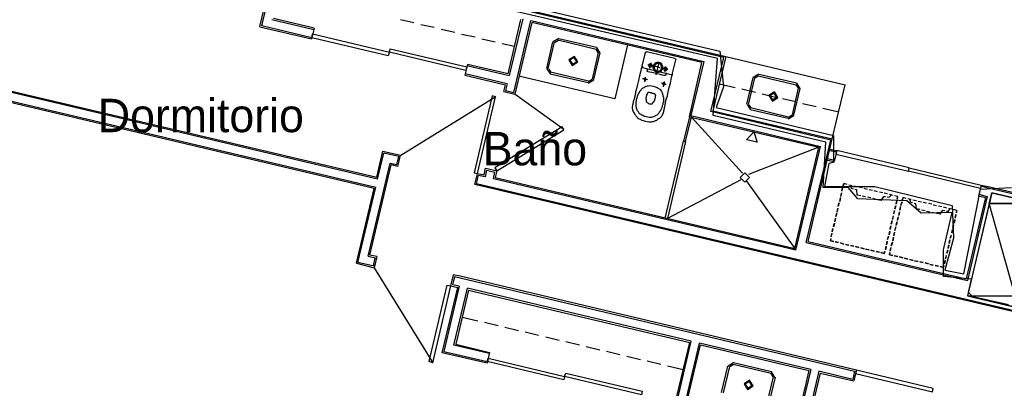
# Model space of a CAD drawing. Header units: feet. Extents: x -79 to 198, y -22 to 181.
# Tile 134 of 256: x 33 to 68, y 98 to 111. Entities that reach past the tile are written whole.
import ezdxf
from ezdxf.enums import TextEntityAlignment as Align

# ---------------------------------------------------------------- set-up
doc = ezdxf.new("R2010")
doc.units = ezdxf.units.FT
for name, color, linetype in [('A-AREA-COMUN', 252, 'CONTINUOUS'), ('A-AREA-UNIDAD', 30, 'CONTINUOUS'), ('A-LINEA', 7, 'CONTINUOUS'), ('A-LINEA-FINA', 9, 'CONTINUOUS'), ('A-MURO-CONCRETO', 8, 'CONTINUOUS'), ('A-NOMBRE-ESPACIO', 2, 'CONTINUOUS')]:
    doc.layers.add(name, color=color, linetype=linetype)

msp = doc.modelspace()

# ---------------------------------------------------------------- linework, layer by layer
at = {"layer": 'A-AREA-COMUN'}
msp.add_lwpolyline([(42.912, 113.4933), (58.24, 109.8844), (58.368, 108.6044), (58.112, 107.8578), (62.32, 106.8444), (62.32, 105.8844), (62.16, 105.8489), (62, 105.0133), (63.808, 105.0133), (66.592, 104.3378), (66.64, 103.1644), (66.32, 102.0089), (67.008, 101.8844), (67.6, 104.9244), (68.72, 104.9778)], dxfattribs=at)
at = {"layer": 'A-AREA-UNIDAD'}
msp.add_lwpolyline([(68.608, 100.7644), (67.328, 101.0489), (67.168, 101.2089), (67.28, 101.6889), (66.272, 101.7778), (66.272, 102.7378), (66.592, 104.0889), (65.472, 104.0533), (64.96, 104.4978), (63.2, 104.5689), (62.848, 104.9778), (61.952, 104.9778), (62.048, 106.6133), (58, 107.5733), (58.16, 109.6178), (42.8, 113.2089)], dxfattribs=at)
at = {"layer": 'A-LINEA'}
for p, q in [((43.2667, 117.0978), (41.7733, 110.7911)), ((41.72, 110.7644), (43.2, 117.0578)), ((58.3867, 109.6578), (42.6933, 113.3644)), ((42.76, 113.4044), (58.4533, 109.6844)), ((43.6667, 110.7111), (42.2133, 111.0578)), ((41.72, 110.7511), (43.5733, 110.3244)), ((43.5867, 110.3644), (41.7867, 110.7911)), ((42.1467, 111.0178), (43.6533, 110.6578)), ((43.6667, 110.7111), (43.5733, 110.3244)), ((47.2533, 110.8978), (46.7733, 111.0044)), ((47.9867, 110.7244), (47.5067, 110.8311)), ((50.64, 109.0711), (51.0933, 111.0178)), ((51.16, 111.0444), (50.68, 109.0044)), ((50.84, 108.3911), (51.4533, 110.9778)), ((51.4933, 110.9111), (50.88, 108.3378)), ((51.4533, 110.9778), (57.6667, 109.5111)), ((57.6, 109.4711), (51.4933, 110.9111)), ((48.72, 110.5511), (48.2267, 110.6578)), ((49.4533, 110.3778), (48.96, 110.4844)), ((50.1733, 110.2044), (49.6933, 110.3111)), ((50.8667, 110.0444), (50.4267, 110.1378)), ((52.0267, 109.2578), (52.24, 110.2178)), ((52.08, 109.2444), (52.3067, 110.2044)), ((52.4584, 110.3333), (52.2578, 110.2095)), ((52.443, 110.2684), (52.3227, 110.1941)), ((52.4267, 110.2844), (53.8, 109.9511)), ((52.4533, 110.3378), (53.8133, 110.0178)), ((53.9422, 109.8127), (53.8184, 110.0133)), ((54.92, 110.1111), (54.4667, 108.1644)), ((53.8667, 109.8311), (53.6533, 108.8711)), ((53.9333, 109.8178), (53.7067, 108.8578)), ((53.8773, 109.8281), (53.803, 109.9484)), ((55.56, 109.8311), (55.44, 109.3378)), ((55.6174, 109.8565), (55.5613, 109.8219)), ((56.6267, 109.6178), (55.6133, 109.8578)), ((57.92, 107.7111), (58.3867, 109.6578)), ((58.4533, 109.6844), (57.9867, 107.7378)), ((58.4533, 109.6844), (62.7467, 108.6711)), ((49.1733, 109.4044), (49.08, 109.0178)), ((49.16, 109.3644), (50.68, 109.0044)), ((50.64, 109.0711), (49.1733, 109.4044)), ((55.4413, 109.3419), (55.4759, 109.2857)), ((55.4667, 109.2978), (56.4933, 109.0444)), ((56.5467, 109.0844), (56.6667, 109.5644)), ((56.6787, 109.5604), (56.6441, 109.6165)), ((57.1467, 107.5244), (57.6, 109.4711)), ((57.6667, 109.5111), (57.2, 107.5644)), ((49.08, 109.0178), (50.5467, 108.6711)), ((50.6, 108.7111), (49.0933, 109.0711)), ((54.4667, 108.1644), (51.0267, 108.9778)), ((52.0311, 109.2495), (52.155, 109.0489)), ((52.096, 109.2341), (52.1703, 109.1138)), ((53.5067, 108.7378), (52.1467, 109.0578)), ((53.52, 108.8044), (52.16, 109.1244)), ((56.5026, 109.0324), (56.5587, 109.067)), ((59.2133, 107.9778), (59.44, 108.9378)), ((59.645, 109.0533), (59.4445, 108.9295)), ((59.6297, 108.9884), (59.5094, 108.9141)), ((59.6133, 108.9911), (60.9867, 108.6711)), ((59.64, 109.0578), (61, 108.7378)), ((31.0533, 108.8578), (45.92, 105.3511)), ((45.9467, 105.2844), (31.0533, 108.8044)), ((50.48, 108.4311), (50.5467, 108.6711)), ((50.6, 108.7111), (50.5467, 108.4711)), ((53.515, 108.7289), (53.7155, 108.8527)), ((53.5303, 108.7938), (53.6506, 108.8681)), ((58.2133, 108.7111), (58.7867, 108.5778)), ((59.2667, 107.9644), (59.4933, 108.9244)), ((61.064, 108.5481), (60.9897, 108.6684)), ((61.1289, 108.5327), (61.005, 108.7333)), ((62.28, 106.7244), (62.7467, 108.6711)), ((31.04, 108.4978), (45.88, 104.9911)), ((45.8267, 104.9511), (31.04, 108.4444)), ((50.1923, 108.235), (46.7828, 106.1301)), ((50.48, 108.4311), (50.88, 108.3378)), ((50.5467, 108.4711), (50.84, 108.3911)), ((52.6442, 107.0595), (50.8856, 108.3283)), ((59.0267, 108.5244), (59.52, 108.4044)), ((59.76, 108.3511), (60.24, 108.2311)), ((61.0533, 108.5511), (60.84, 107.5911)), ((61.12, 108.5378), (60.8933, 107.5778)), ((59.2178, 107.9695), (59.3416, 107.7689)), ((59.2827, 107.9541), (59.357, 107.8338)), ((60.4933, 108.1778), (60.9733, 108.0711)), ((61.2133, 108.0044), (61.7067, 107.8978)), ((57.1467, 107.5244), (61.8, 106.4311)), ((57.2, 107.5644), (61.8533, 106.4578)), ((62.2267, 106.6844), (57.92, 107.7111)), ((57.9867, 107.7378), (62.28, 106.7244)), ((60.6933, 107.4578), (59.3333, 107.7778)), ((60.7067, 107.5111), (59.3467, 107.8444)), ((60.7016, 107.4489), (60.9022, 107.5727)), ((60.717, 107.5138), (60.8373, 107.5881)), ((61.9467, 107.8311), (62.52, 107.6978)), ((57.1733, 107.4711), (57.1733, 107.4711)), ((57.2267, 107.5111), (59.0533, 105.4978)), ((60.9733, 102.7244), (61.8533, 106.4578)), ((61.3467, 103.0044), (62.2267, 106.6844)), ((61.4133, 103.0444), (62.28, 106.7244)), ((45.92, 105.3511), (46.1333, 106.2844)), ((45.9467, 105.2844), (46.1733, 106.2178)), ((46.1333, 106.2844), (46.7733, 106.1378)), ((46.7067, 106.0978), (46.1733, 106.2178)), ((46.68, 105.7378), (46.7733, 106.1378)), ((61.8, 106.4311), (59.2667, 105.4444)), ((60.9333, 102.7911), (61.8, 106.4311)), ((62.1333, 106.3244), (62.4267, 106.2578)), ((62.2, 106.3644), (62.44, 106.2978)), ((62.44, 106.2978), (62.3467, 105.9111)), ((45.6133, 102.5111), (46.4, 105.8578)), ((45.6667, 102.5511), (46.44, 105.7911)), ((46.4, 105.8578), (46.64, 105.8044)), ((46.68, 105.7378), (46.44, 105.7911)), ((46.64, 105.8044), (46.7067, 106.0978)), ((62.0667, 106.0311), (62.36, 105.9644)), ((62.1067, 105.9644), (62.3467, 105.9111)), ((49.44, 105.0844), (49.5333, 105.4844)), ((49.5067, 105.1244), (49.5733, 105.4178)), ((49.5333, 105.4844), (49.7733, 105.4311)), ((49.8133, 105.3644), (49.5733, 105.4178)), ((49.7733, 105.4311), (49.8267, 105.6711)), ((49.8667, 105.6044), (49.8133, 105.3644)), ((49.84, 105.6711), (50.2267, 105.5778)), ((49.8667, 105.6044), (50.16, 105.5378)), ((50.1067, 105.2978), (50.16, 105.5378)), ((50.2267, 105.5778), (50.1733, 105.3378)), ((68.9067, 100.4844), (49.44, 105.0844)), ((49.5067, 105.1244), (68.8667, 100.5511)), ((60.9733, 102.7244), (50.1067, 105.2978)), ((50.1733, 105.3378), (60.9333, 102.7911)), ((59, 105.2578), (56.36, 103.8711)), ((59.2, 105.2044), (60.9333, 102.7911)), ((62.6667, 105.0311), (62.68, 105.0978)), ((62.8133, 105.0844), (62.6933, 105.1244)), ((63, 105.0444), (62.88, 105.0711)), ((63, 105.0444), (62.88, 105.0711)), ((67.6267, 105.0711), (67.5333, 104.6844)), ((67.6267, 105.0711), (67.88, 105.0178)), ((45.1867, 102.2578), (45.8267, 104.9511)), ((45.24, 102.2844), (45.88, 104.9911)), ((62.6133, 104.7911), (62.5867, 104.6711)), ((62.5867, 104.6578), (62.6133, 104.7778)), ((62.6533, 104.9778), (62.6267, 104.8578)), ((62.6267, 104.8444), (62.6533, 104.9644)), ((63.1733, 105.0044), (63.0533, 105.0311)), ((63.1733, 105.0044), (63.0533, 105.0311)), ((63.3067, 104.6844), (63.1733, 104.7111)), ((63.36, 104.9644), (63.24, 104.9911)), ((63.36, 104.9644), (63.24, 104.9911)), ((63.5467, 104.9111), (63.4267, 104.9511)), ((63.5467, 104.9111), (63.4267, 104.9511)), ((63.72, 104.8711), (63.6, 104.8978)), ((63.72, 104.8711), (63.6, 104.8978)), ((63.9067, 104.8311), (63.7867, 104.8578)), ((63.9067, 104.8311), (63.7867, 104.8578)), ((64.0933, 104.7911), (63.9733, 104.8178)), ((64.0933, 104.7911), (63.9733, 104.8178)), ((64.2667, 104.7511), (64.1467, 104.7778)), ((64.2667, 104.7511), (64.1467, 104.7778)), ((64.4533, 104.6978), (64.3333, 104.7244)), ((64.4533, 104.6978), (64.3333, 104.7244)), ((67.5467, 104.7378), (67.84, 104.6578)), ((67.92, 104.9511), (67.6267, 105.0311)), ((67.88, 105.0178), (70.52, 104.3911)), ((70.4533, 104.3511), (67.92, 104.9511)), ((62.5333, 104.4311), (62.4933, 104.3111)), ((62.4933, 104.2978), (62.52, 104.4178)), ((62.5733, 104.6178), (62.5467, 104.4844)), ((62.5467, 104.4844), (62.5733, 104.6044)), ((63.48, 104.6444), (63.36, 104.6711)), ((63.6667, 104.6044), (63.5467, 104.6311)), ((63.8533, 104.5511), (63.7333, 104.5911)), ((64.04, 104.5111), (63.9067, 104.5378)), ((64.64, 104.6578), (64.52, 104.6844)), ((64.5333, 104.2178), (64.56, 104.3378)), ((64.5733, 104.3911), (64.6, 104.5111)), ((64.6, 104.5111), (64.5733, 104.3778)), ((64.6267, 104.6311), (64.6133, 104.5644)), ((64.7867, 104.4711), (64.7467, 104.3511)), ((64.7467, 104.3378), (64.7733, 104.4578)), ((64.7867, 104.5244), (64.8133, 104.5911)), ((64.9333, 104.5911), (64.8133, 104.6178)), ((65.12, 104.5511), (65, 104.5778)), ((65.12, 104.5511), (65, 104.5778)), ((65.3067, 104.4978), (65.1733, 104.5244)), ((65.3067, 104.4978), (65.1733, 104.5244)), ((65.48, 104.4578), (65.36, 104.4844)), ((65.48, 104.4578), (65.36, 104.4844)), ((65.6667, 104.4178), (65.5467, 104.4444)), ((65.6667, 104.4178), (65.5467, 104.4444)), ((65.8533, 104.3778), (65.7333, 104.4044)), ((65.8533, 104.3778), (65.7333, 104.4044)), ((66.0267, 104.3244), (65.9067, 104.3511)), ((66.0267, 104.3244), (65.9067, 104.3511)), ((67.7867, 104.6178), (67.0933, 101.6978)), ((67.84, 104.6578), (67.1333, 101.6444)), ((67.5333, 104.6844), (67.7867, 104.6178)), ((62.44, 104.0711), (62.4133, 103.9378)), ((62.4133, 103.9378), (62.44, 104.0578)), ((62.48, 104.2444), (62.4533, 104.1244)), ((62.4533, 104.1111), (62.48, 104.2311)), ((64.52, 104.1378), (64.48, 104.0178)), ((64.4933, 104.0311), (64.52, 104.1511)), ((64.56, 104.3244), (64.5333, 104.2044)), ((64.6933, 104.1111), (64.6667, 103.9911)), ((64.6667, 103.9778), (64.6933, 104.0978)), ((64.7333, 104.2978), (64.7067, 104.1644)), ((64.7067, 104.1644), (64.7333, 104.2844)), ((65.4267, 104.1911), (65.3067, 104.2178)), ((65.6133, 104.1378), (65.48, 104.1644)), ((65.7867, 104.0978), (65.6667, 104.1244)), ((65.9733, 104.0578), (65.8533, 104.0844)), ((66.16, 104.0178), (66.0267, 104.0444)), ((66.2133, 104.2844), (66.0933, 104.3111)), ((66.2133, 104.2844), (66.0933, 104.3111)), ((66.4, 104.2444), (66.28, 104.2711)), ((66.4, 104.2444), (66.28, 104.2711)), ((66.5733, 104.2044), (66.4533, 104.2311)), ((66.5733, 104.2044), (66.4533, 104.2311)), ((66.76, 104.1511), (66.64, 104.1911)), ((66.6933, 103.8978), (66.7333, 104.0178)), ((66.72, 104.0044), (66.6933, 103.8844)), ((66.76, 104.1378), (66.7333, 104.0711)), ((56.3333, 103.9244), (56.3333, 103.9244)), ((62.32, 103.5644), (62.3467, 103.6844)), ((62.36, 103.6978), (62.3333, 103.5778)), ((62.4, 103.8844), (62.3733, 103.7644)), ((62.3733, 103.7511), (62.4, 103.8711)), ((64.4, 103.6711), (64.4267, 103.7911)), ((64.4267, 103.7778), (64.4, 103.6578)), ((64.44, 103.8444), (64.48, 103.9644)), ((64.4667, 103.9644), (64.44, 103.8311)), ((64.6133, 103.7511), (64.5733, 103.6178)), ((64.5733, 103.6178), (64.6, 103.7378)), ((64.6533, 103.9244), (64.6267, 103.8044)), ((64.6267, 103.7911), (64.6533, 103.9111)), ((66.6133, 103.5244), (66.64, 103.6444)), ((66.64, 103.6444), (66.6133, 103.5111)), ((66.6533, 103.7111), (66.68, 103.8311)), ((66.68, 103.8178), (66.6533, 103.6978)), ((62.2667, 103.3378), (62.24, 103.2178)), ((62.24, 103.2044), (62.2667, 103.3244)), ((62.3067, 103.5111), (62.28, 103.3911)), ((62.28, 103.3911), (62.3067, 103.5111)), ((64.32, 103.2978), (64.3467, 103.4178)), ((64.3467, 103.4044), (64.32, 103.2844)), ((64.36, 103.4844), (64.3867, 103.6044)), ((64.3867, 103.5911), (64.36, 103.4711)), ((64.52, 103.3778), (64.4933, 103.2578)), ((64.4933, 103.2444), (64.52, 103.3644)), ((64.56, 103.5644), (64.5333, 103.4444)), ((64.5333, 103.4311), (64.56, 103.5511)), ((66.52, 103.1644), (66.56, 103.2844)), ((66.5467, 103.2711), (66.52, 103.1511)), ((66.6, 103.4578), (66.56, 103.3378)), ((66.5733, 103.3511), (66.6, 103.4711)), ((61.3467, 103.0044), (67.1333, 101.6444)), ((61.4133, 103.0444), (67.0933, 101.6978)), ((62.2267, 103.1511), (62.2133, 103.0711)), ((62.2133, 103.0711), (62.3333, 103.0444)), ((62.3867, 103.0311), (62.5067, 103.0044)), ((62.5067, 103.0044), (62.3867, 103.0311)), ((62.5733, 102.9911), (62.6933, 102.9511)), ((62.6933, 102.9511), (62.5733, 102.9911)), ((62.76, 102.9378), (62.88, 102.9111)), ((62.88, 102.9111), (62.76, 102.9378)), ((64.2267, 102.9378), (64.2533, 103.0578)), ((64.2533, 103.0444), (64.2267, 102.9244)), ((64.2667, 103.1111), (64.3067, 103.2444)), ((64.2933, 103.2311), (64.2667, 103.1111)), ((64.4, 102.8844), (64.4267, 103.0044)), ((64.44, 103.0178), (64.4133, 102.8978)), ((64.48, 103.1911), (64.4533, 103.0711)), ((64.4533, 103.0711), (64.48, 103.1911)), ((66.44, 102.8044), (66.4667, 102.9244)), ((66.48, 102.9778), (66.5067, 103.0978)), ((66.5067, 103.0978), (66.48, 102.9644)), ((62.9333, 102.8978), (63.0533, 102.8711)), ((63.0533, 102.8711), (62.9333, 102.8978)), ((63.12, 102.8578), (63.24, 102.8311)), ((63.24, 102.8311), (63.12, 102.8578)), ((63.3067, 102.8178), (63.4267, 102.7778)), ((63.4267, 102.7778), (63.3067, 102.8178)), ((63.48, 102.7644), (63.6, 102.7378)), ((63.6, 102.7378), (63.48, 102.7644)), ((63.6667, 102.7244), (63.7867, 102.6978)), ((63.7867, 102.6978), (63.6667, 102.7244)), ((63.8533, 102.6844), (63.9733, 102.6578)), ((63.9733, 102.6578), (63.8533, 102.6844)), ((64.1867, 102.7511), (64.2133, 102.8711)), ((64.2133, 102.8578), (64.1867, 102.7378)), ((64.3467, 102.6444), (64.3333, 102.5644)), ((64.3333, 102.5644), (64.4533, 102.5378)), ((64.3867, 102.8311), (64.36, 102.7111)), ((64.36, 102.6978), (64.3867, 102.8178)), ((66.4, 102.6178), (66.4267, 102.7378)), ((66.4267, 102.7244), (66.4, 102.6044)), ((66.4667, 102.9111), (66.44, 102.7911)), ((45.1867, 102.2578), (45.8267, 102.0978)), ((45.8267, 102.1511), (45.24, 102.2844)), ((45.6133, 102.5111), (45.9067, 102.4444)), ((45.92, 102.4978), (45.6667, 102.5511)), ((45.8533, 102.4578), (45.7867, 102.1644)), ((45.92, 102.4978), (45.8267, 102.0978)), ((64.5067, 102.5244), (64.64, 102.4978)), ((64.64, 102.4978), (64.5067, 102.5244)), ((64.6933, 102.4844), (64.8133, 102.4578)), ((64.8133, 102.4578), (64.6933, 102.4844)), ((64.88, 102.4444), (65, 102.4044)), ((65, 102.4044), (64.88, 102.4444)), ((65.0667, 102.3911), (65.1867, 102.3644)), ((65.1867, 102.3644), (65.0667, 102.3911)), ((65.24, 102.3511), (65.36, 102.3244)), ((65.36, 102.3244), (65.24, 102.3511)), ((65.4267, 102.3111), (65.5467, 102.2844)), ((65.5467, 102.2844), (65.4267, 102.3111)), ((65.6133, 102.2711), (65.7333, 102.2444)), ((65.7333, 102.2444), (65.6133, 102.2711)), ((65.7867, 102.2178), (65.9067, 102.1911)), ((65.9067, 102.1911), (65.7867, 102.2178)), ((66.3067, 102.2444), (66.3333, 102.3778)), ((66.3333, 102.3644), (66.3067, 102.2444)), ((66.3467, 102.4311), (66.3867, 102.5511)), ((66.3733, 102.5378), (66.3467, 102.4178)), ((45.8228, 102.0901), (47.9277, 98.6805)), ((65.9733, 102.1778), (66.0933, 102.1511)), ((66.0933, 102.1511), (65.9733, 102.1778)), ((48.7067, 101.7778), (48.64, 101.4844)), ((48.92, 101.7911), (48.6667, 101.8444)), ((48.7067, 101.7778), (48.96, 101.7244)), ((63.1467, 98.4178), (48.92, 101.7911)), ((48.96, 101.7244), (63.08, 98.3778)), ((48.2667, 99.0444), (48.8267, 101.3911)), ((48.88, 101.4311), (48.3333, 99.0844)), ((48.88, 101.4311), (48.64, 101.4844)), ((48.6933, 99.3111), (49.1733, 101.3644)), ((49.2133, 101.2978), (48.76, 99.3511)), ((57.2133, 99.4578), (49.1733, 101.3644)), ((49.2133, 101.2978), (57.16, 99.4178)), ((48.9867, 100.3244), (49.5467, 100.1911)), ((49.7867, 100.1378), (50.28, 100.0178)), ((50.52, 99.9644), (51.0133, 99.8444)), ((51.2533, 99.7911), (51.7333, 99.6711)), ((51.9867, 99.6178), (52.4667, 99.4978)), ((52.7067, 99.4444), (53.2, 99.3244)), ((56.6933, 97.4711), (57.16, 99.4178)), ((56.7333, 97.4044), (57.2133, 99.4578)), ((56.8, 96.4044), (57.5067, 99.3911)), ((61.5067, 98.4444), (57.5067, 99.3911)), ((49.88, 98.6711), (48.2667, 99.0444)), ((48.3333, 99.0844), (49.88, 98.7244)), ((49.96, 99.0178), (48.6933, 99.3111)), ((48.76, 99.3511), (49.9733, 99.0578)), ((49.9733, 99.0578), (49.88, 98.6711)), ((53.44, 99.2711), (53.9333, 99.1511)), ((54.1733, 99.0978), (54.6533, 98.9778)), ((56.8533, 96.3911), (57.5467, 99.3244)), ((57.5467, 99.3244), (61.44, 98.4044)), ((54.9067, 98.9244), (55.3867, 98.8044)), ((55.6267, 98.7511), (56.12, 98.6311)), ((58.7384, 98.68), (58.5378, 98.5561)), ((58.7333, 98.6978), (60.0933, 98.3644)), ((56.36, 98.5778), (56.92, 98.4444)), ((58.3067, 97.6178), (58.5333, 98.5644)), ((58.3733, 97.6044), (58.6, 98.5511)), ((58.723, 98.6151), (58.6027, 98.5408)), ((58.72, 98.6311), (60.08, 98.3111)), ((60.2222, 98.1594), (60.0984, 98.36)), ((61.44, 98.4044), (60.6533, 95.0844)), ((61.5067, 98.4444), (60.72, 95.1244)), ((61.8, 98.3778), (61.08, 95.3511)), ((63.0133, 98.0844), (61.8, 98.3778)), ((63.08, 98.3778), (63.0133, 98.0844)), ((63.1467, 98.4178), (63.0533, 98.0311)), ((60.16, 98.1778), (59.9333, 97.2311)), ((60.2267, 98.1644), (60, 97.2178)), ((60.1573, 98.1748), (60.083, 98.2951)), ((61.84, 98.3111), (61.1467, 95.3911)), ((61.84, 98.3111), (63.0533, 98.0311))]:
    msp.add_line(p, q, dxfattribs=at)
for points in [[(46.3333, 109.7111), (43.5867, 110.3644), (43.6133, 110.4978), (46.3733, 109.8444), (46.3333, 109.7111)], [(46.4, 109.9644), (49.16, 109.3111), (49.12, 109.1911), (46.3733, 109.8444), (46.4, 109.9644)], [(53.1422, 109.4927), (53.0184, 109.6933), (52.8178, 109.5695), (52.9416, 109.3689), (53.1422, 109.4927)], [(53.1033, 109.5019), (53.0092, 109.6544), (52.8567, 109.5603), (52.9508, 109.4078), (53.1033, 109.5019)], [(55.44, 109.3378), (55.44, 109.3111), (55.4133, 109.2444), (55.3867, 109.1244), (55.36, 108.9911), (55.32, 108.8311), (55.28, 108.6844), (55.2533, 108.5244), (55.2133, 108.4044), (55.2, 108.2978), (55.1733, 108.2178), (55.16, 108.1511), (55.1467, 108.1111), (55.1467, 108.0844), (55.1333, 108.0711), (55.1333, 108.0578), (55.1333, 108.0444), (55.1333, 108.0311), (55.1333, 108.0178), (55.12, 108.0044), (55.12, 107.9911), (55.12, 107.9778), (55.12, 107.9644), (55.1067, 107.9511), (55.1067, 107.9378), (55.1067, 107.9111), (55.1067, 107.8978), (55.0933, 107.8844), (55.0933, 107.8711), (55.0933, 107.8578), (55.0933, 107.8444), (55.0933, 107.8311), (55.0933, 107.8178), (55.1067, 107.7911), (55.1067, 107.7778), (55.1067, 107.7644), (55.12, 107.7511), (55.12, 107.7244), (55.1333, 107.7111), (55.1467, 107.6978), (55.1467, 107.6844), (55.16, 107.6578), (55.1733, 107.6444), (55.1867, 107.6311), (55.1867, 107.6044), (55.2, 107.5911), (55.2133, 107.5778), (55.2267, 107.5511), (55.2533, 107.5378), (55.2667, 107.5111), (55.28, 107.4844), (55.3067, 107.4711), (55.3467, 107.4444), (55.3867, 107.4311), (55.4267, 107.4044), (55.4933, 107.3911), (55.56, 107.3644), (55.6267, 107.3511), (55.6933, 107.3378), (55.7467, 107.3378), (55.7867, 107.3378), (55.8267, 107.3511), (55.8533, 107.3511), (55.88, 107.3644), (55.9067, 107.3778), (55.9333, 107.3911), (55.96, 107.3911), (55.9733, 107.4044), (55.9867, 107.4178), (56.0133, 107.4311), (56.0267, 107.4444), (56.04, 107.4578), (56.0667, 107.4578), (56.08, 107.4711), (56.0933, 107.4844), (56.1067, 107.4978), (56.12, 107.5111), (56.1333, 107.5244), (56.1467, 107.5378), (56.16, 107.5511), (56.1733, 107.5644), (56.1733, 107.5778), (56.1867, 107.5911), (56.1867, 107.6044), (56.2, 107.6178), (56.2, 107.6311), (56.2, 107.6444), (56.2133, 107.6578), (56.2133, 107.6711), (56.2133, 107.6844), (56.2267, 107.6978), (56.2267, 107.7111), (56.2267, 107.7244), (56.2267, 107.7511), (56.24, 107.7511), (56.24, 107.7644), (56.24, 107.7778), (56.24, 107.7911), (56.24, 107.8044), (56.2533, 107.8178), (56.2533, 107.8444), (56.2667, 107.8978), (56.28, 107.9511), (56.2933, 108.0311), (56.32, 108.1378), (56.36, 108.2711), (56.3867, 108.4178), (56.4267, 108.5778), (56.4667, 108.7244), (56.4933, 108.8711), (56.52, 108.9778), (56.5467, 109.0578), (56.5467, 109.0844)], [(55.88, 109.3378), (55.8667, 109.3378), (55.8533, 109.3378), (55.8267, 109.3511), (55.7867, 109.3644), (55.7467, 109.3644), (55.7067, 109.3778), (55.68, 109.3778), (55.6667, 109.3911), (55.6533, 109.3911)], [(55.7333, 109.3111), (55.7467, 109.3111), (55.76, 109.3111), (55.7733, 109.3111), (55.7867, 109.3244), (55.8, 109.3244), (55.8, 109.3378), (55.8133, 109.3511), (55.8133, 109.3644), (55.8133, 109.3778), (55.8, 109.3911), (55.8, 109.4044), (55.7867, 109.4044), (55.7867, 109.4178), (55.7733, 109.4178), (55.76, 109.4311), (55.7467, 109.4311), (55.7333, 109.4178), (55.72, 109.4178), (55.7067, 109.4044), (55.6933, 109.4044), (55.6933, 109.3911), (55.6933, 109.3778), (55.6933, 109.3644), (55.6933, 109.3511), (55.6933, 109.3378), (55.7067, 109.3244), (55.72, 109.3111), (55.7333, 109.3111)], [(55.7467, 109.3378), (55.76, 109.3378), (55.7733, 109.3378), (55.7733, 109.3511), (55.7867, 109.3644), (55.7733, 109.3778), (55.7733, 109.3911), (55.76, 109.3911), (55.7467, 109.3911), (55.7333, 109.3911), (55.72, 109.3778), (55.72, 109.3644), (55.72, 109.3511), (55.7333, 109.3378), (55.7467, 109.3378)], [(55.7333, 109.2711), (55.7333, 109.2844), (55.7333, 109.2978), (55.7333, 109.3244), (55.7467, 109.3511), (55.7467, 109.3778), (55.76, 109.4044), (55.76, 109.4311), (55.7733, 109.4444), (55.7733, 109.4578)], [(55.9733, 109.1244), (56.0133, 109.1244), (56.04, 109.1244), (56.0667, 109.1378), (56.0933, 109.1378), (56.12, 109.1644), (56.1467, 109.1778), (56.16, 109.2044), (56.1867, 109.2311), (56.1867, 109.2578), (56.2, 109.2978), (56.2, 109.3244), (56.1867, 109.3511), (56.1733, 109.3778), (56.16, 109.4044), (56.1467, 109.4311), (56.12, 109.4444), (56.0933, 109.4578), (56.0667, 109.4711), (56.0267, 109.4711), (56, 109.4711), (55.9733, 109.4711), (55.9467, 109.4578), (55.92, 109.4444), (55.8933, 109.4178), (55.8667, 109.4044), (55.8533, 109.3778), (55.8533, 109.3378), (55.84, 109.3111), (55.84, 109.2844), (55.8533, 109.2444), (55.8667, 109.2178), (55.88, 109.1911), (55.8933, 109.1778), (55.92, 109.1511), (55.9467, 109.1378), (55.9733, 109.1244)], [(55.9867, 109.1778), (56.0133, 109.1644), (56.04, 109.1644), (56.0533, 109.1778), (56.08, 109.1778), (56.0933, 109.1911), (56.12, 109.2044), (56.1333, 109.2311), (56.1467, 109.2444), (56.1467, 109.2711), (56.16, 109.2978), (56.1467, 109.3244), (56.1467, 109.3378), (56.1333, 109.3644), (56.1333, 109.3778), (56.1067, 109.4044), (56.0933, 109.4178), (56.0667, 109.4311), (56.0533, 109.4311), (56.0267, 109.4444), (56, 109.4311), (55.9733, 109.4311), (55.96, 109.4178), (55.9333, 109.4178), (55.92, 109.3911), (55.9067, 109.3778), (55.8933, 109.3511), (55.8933, 109.3378), (55.88, 109.3111), (55.88, 109.2844), (55.8933, 109.2578), (55.8933, 109.2444), (55.9067, 109.2178), (55.92, 109.2044), (55.9467, 109.1911), (55.96, 109.1778), (55.9867, 109.1778)], [(56.0933, 109.2844), (56.08, 109.2844), (56.0533, 109.2978), (56.0267, 109.2978), (56, 109.3111), (55.9733, 109.3111), (55.9467, 109.3244), (55.9333, 109.3244), (55.92, 109.3244)], [(55.96, 109.0311), (55.96, 109.0444), (55.9733, 109.0844), (55.9867, 109.1511), (56, 109.2178), (56.0133, 109.2978), (56.04, 109.3644), (56.0533, 109.4311), (56.0533, 109.4711), (56.0667, 109.4844)], [(56.2667, 109.1778), (56.28, 109.1778), (56.2933, 109.1778), (56.3067, 109.1778), (56.3067, 109.1911), (56.32, 109.1911), (56.3333, 109.2044), (56.3467, 109.2178), (56.3467, 109.2311), (56.3467, 109.2444), (56.3467, 109.2578), (56.3333, 109.2711), (56.32, 109.2844), (56.3067, 109.2978), (56.2933, 109.2978), (56.28, 109.2978), (56.2667, 109.2978), (56.2533, 109.2978), (56.2533, 109.2844), (56.24, 109.2844), (56.24, 109.2711), (56.2267, 109.2578), (56.2267, 109.2444), (56.2267, 109.2311), (56.2267, 109.2178), (56.24, 109.2044), (56.24, 109.1911), (56.2533, 109.1911), (56.2667, 109.1911), (56.2667, 109.1778)], [(56.2667, 109.1511), (56.2667, 109.1644), (56.28, 109.1911), (56.28, 109.2178), (56.2933, 109.2578), (56.2933, 109.2844), (56.3067, 109.3111), (56.3067, 109.3244)], [(55.5333, 108.7778), (55.5467, 108.7911), (55.5467, 108.8178), (55.5467, 108.8444), (55.56, 108.8844), (55.5733, 108.9111), (55.5733, 108.9378), (55.5733, 108.9511)], [(56.32, 109.0978), (56.32, 109.0844), (56.3067, 109.0711), (56.3067, 109.0444), (56.3067, 109.0311), (56.3067, 109.0178), (56.2933, 109.0178), (56.2933, 109.0044), (56.28, 109.0044), (56.2667, 109.0044), (56.2267, 109.0044), (56.1733, 109.0178), (56.0933, 109.0444), (55.9867, 109.0711), (55.8933, 109.0844), (55.8, 109.1111), (55.72, 109.1244), (55.6667, 109.1378), (55.6533, 109.1511), (55.64, 109.1511), (55.6267, 109.1511), (55.6267, 109.1644), (55.6267, 109.1778), (55.6267, 109.1911), (55.64, 109.2044), (55.64, 109.2178), (55.64, 109.2311), (55.64, 109.2444), (55.64, 109.2578)], [(56.3733, 109.2178), (56.36, 109.2178), (56.3467, 109.2311), (56.32, 109.2311), (56.28, 109.2444), (56.24, 109.2444), (56.2133, 109.2578), (56.1733, 109.2711), (56.16, 109.2711), (56.1467, 109.2711)], [(56.28, 109.2044), (56.2933, 109.2044), (56.2933, 109.2178), (56.3067, 109.2178), (56.32, 109.2311), (56.32, 109.2444), (56.3067, 109.2578), (56.3067, 109.2711), (56.2933, 109.2711), (56.28, 109.2711), (56.2667, 109.2711), (56.2667, 109.2578), (56.2533, 109.2578), (56.2533, 109.2444), (56.2533, 109.2311), (56.2667, 109.2178), (56.2667, 109.2044), (56.28, 109.2044)], [(55.8533, 108.6178), (55.92, 108.6044), (55.9867, 108.5778), (56.0267, 108.5511), (56.0667, 108.5244), (56.1067, 108.4978), (56.12, 108.4711), (56.1467, 108.4311), (56.16, 108.4044), (56.1733, 108.3778), (56.1867, 108.3511), (56.1867, 108.3244), (56.2, 108.3111), (56.2, 108.2844), (56.2, 108.2578), (56.2133, 108.2444), (56.2133, 108.2178), (56.2133, 108.2044), (56.2133, 108.1778), (56.2133, 108.1644), (56.2133, 108.1378), (56.2133, 108.1244), (56.2133, 108.0978), (56.2133, 108.0711), (56.2133, 108.0444), (56.2, 108.0178), (56.2, 107.9911), (56.2, 107.9644), (56.1867, 107.9378), (56.1733, 107.9111), (56.1733, 107.8844), (56.16, 107.8578), (56.1467, 107.8311), (56.1467, 107.8178), (56.1333, 107.7911), (56.12, 107.7778), (56.1067, 107.7511), (56.1067, 107.7378), (56.0933, 107.7244), (56.08, 107.6978), (56.0667, 107.6844), (56.0667, 107.6711), (56.0533, 107.6578), (56.04, 107.6444), (56.0267, 107.6311), (56.0133, 107.6044), (56, 107.5911), (55.9733, 107.5778), (55.9467, 107.5644), (55.92, 107.5511), (55.8933, 107.5378), (55.8533, 107.5244), (55.8133, 107.5111), (55.7733, 107.4978), (55.72, 107.4978), (55.6533, 107.5111), (55.6, 107.5244), (55.5333, 107.5378), (55.48, 107.5644), (55.44, 107.5778), (55.4, 107.6044), (55.36, 107.6311), (55.3333, 107.6711), (55.32, 107.6978), (55.2933, 107.7244), (55.28, 107.7378), (55.2667, 107.7644), (55.2667, 107.7911), (55.2533, 107.8044), (55.2533, 107.8311), (55.2533, 107.8444), (55.2533, 107.8578), (55.24, 107.8844), (55.24, 107.8978), (55.24, 107.9244), (55.24, 107.9378), (55.24, 107.9644), (55.24, 107.9778), (55.24, 108.0044), (55.24, 108.0311), (55.24, 108.0578), (55.24, 108.0711), (55.2533, 108.0978), (55.2533, 108.1378), (55.2533, 108.1644), (55.2667, 108.1911), (55.2667, 108.2178), (55.28, 108.2444), (55.28, 108.2711), (55.2933, 108.2844), (55.3067, 108.3111), (55.3067, 108.3378), (55.32, 108.3511), (55.3333, 108.3644), (55.3467, 108.3911), (55.3467, 108.4044), (55.36, 108.4178), (55.3733, 108.4444), (55.3867, 108.4578), (55.4, 108.4711), (55.4133, 108.4978), (55.4267, 108.5111), (55.44, 108.5244), (55.4667, 108.5511), (55.4933, 108.5644), (55.52, 108.5778), (55.5467, 108.6044), (55.5867, 108.6178), (55.6267, 108.6311), (55.6667, 108.6311), (55.72, 108.6444), (55.7867, 108.6311), (55.8533, 108.6178)], [(55.64, 108.8444), (55.6267, 108.8578), (55.6, 108.8578), (55.5733, 108.8578), (55.5333, 108.8711), (55.5067, 108.8844), (55.48, 108.8844), (55.4667, 108.8844)], [(55.5467, 108.8311), (55.56, 108.8311), (55.5733, 108.8311), (55.5867, 108.8444), (55.5867, 108.8578), (55.5867, 108.8711), (55.5867, 108.8844), (55.5867, 108.8978), (55.5733, 108.8978), (55.56, 108.8978), (55.5467, 108.8978), (55.5333, 108.8978), (55.5333, 108.8844), (55.52, 108.8844), (55.52, 108.8711), (55.52, 108.8578), (55.52, 108.8444), (55.5333, 108.8444), (55.5333, 108.8311), (55.5467, 108.8311)], [(56.32, 108.6844), (56.3067, 108.6844), (56.28, 108.6978), (56.2533, 108.6978), (56.2133, 108.7111), (56.1867, 108.7111), (56.16, 108.7244), (56.1467, 108.7244)], [(56.2267, 108.6711), (56.24, 108.6711), (56.2533, 108.6711), (56.2667, 108.6844), (56.2667, 108.6978), (56.2667, 108.7111), (56.2667, 108.7244), (56.2533, 108.7378), (56.24, 108.7378), (56.2267, 108.7378), (56.2133, 108.7378), (56.2133, 108.7244), (56.2, 108.7244), (56.2, 108.7111), (56.2, 108.6978), (56.2, 108.6844), (56.2133, 108.6844), (56.2133, 108.6711), (56.2267, 108.6711)], [(56.2133, 108.6044), (56.2133, 108.6178), (56.2133, 108.6311), (56.2267, 108.6578), (56.2267, 108.6844), (56.24, 108.7111), (56.24, 108.7511), (56.2533, 108.7644), (56.2533, 108.7911)], [(49.5333, 105.4844), (50.1867, 108.2444), (50.0667, 108.2711), (49.4133, 105.5111), (49.5333, 105.4844)], [(55.6933, 108.3911), (55.68, 108.3911), (55.6667, 108.3911), (55.6667, 108.3778), (55.6533, 108.3778), (55.64, 108.3778), (55.64, 108.3644), (55.6267, 108.3644), (55.6267, 108.3511), (55.6267, 108.3378), (55.6267, 108.3244), (55.6133, 108.3244), (55.6133, 108.3111), (55.6133, 108.2978), (55.6133, 108.2844), (55.6133, 108.2711), (55.6, 108.2578), (55.6, 108.2444), (55.6, 108.2311), (55.6, 108.2178), (55.5867, 108.2044), (55.5867, 108.1911), (55.5867, 108.1778), (55.5867, 108.1644), (55.5867, 108.1511), (55.6, 108.1511), (55.6, 108.1378), (55.6, 108.1244), (55.6, 108.1111), (55.6, 108.0978), (55.6, 108.0844), (55.6, 108.0711), (55.6133, 108.0578), (55.6133, 108.0444), (55.6267, 108.0311), (55.6533, 108.0178), (55.68, 108.0044), (55.7067, 107.9911), (55.7467, 107.9911), (55.7733, 107.9911), (55.8, 107.9911), (55.8133, 107.9911), (55.8267, 108.0044), (55.84, 108.0178), (55.84, 108.0311), (55.8533, 108.0444), (55.8667, 108.0578), (55.8667, 108.0711), (55.88, 108.0711), (55.88, 108.0844), (55.8933, 108.0844), (55.8933, 108.0978), (55.8933, 108.1111), (55.9067, 108.1244), (55.9067, 108.1378), (55.9067, 108.1511), (55.92, 108.1644), (55.92, 108.1778), (55.92, 108.1911), (55.9333, 108.2178), (55.9333, 108.2311), (55.9333, 108.2444), (55.9333, 108.2578), (55.9333, 108.2711), (55.9467, 108.2711), (55.9467, 108.2844), (55.9467, 108.2978), (55.9333, 108.2978), (55.9333, 108.3111), (55.9333, 108.3244), (55.92, 108.3244), (55.9067, 108.3378), (55.9067, 108.3511), (55.8933, 108.3511), (55.88, 108.3511), (55.8533, 108.3644), (55.8133, 108.3644), (55.7867, 108.3778), (55.7467, 108.3778), (55.72, 108.3911), (55.7067, 108.3911), (55.6933, 108.3911)], [(60.3289, 108.2127), (60.205, 108.4133), (60.0045, 108.2895), (60.1283, 108.0889), (60.3289, 108.2127)], [(60.2899, 108.2219), (60.1958, 108.3744), (60.0434, 108.2803), (60.1375, 108.1278), (60.2899, 108.2219)], [(57.0133, 106.6311), (57.2267, 107.5111), (57.1467, 107.5244), (56.9333, 106.6444), (57.0133, 106.6311)], [(50.2267, 105.5778), (52.64, 107.0578), (52.5733, 107.1644), (50.16, 105.6844), (50.2267, 105.5778)], [(57.0133, 106.6311), (56.36, 103.8711), (56.28, 103.8844), (56.9333, 106.6444), (57.0133, 106.6311)], [(56.96, 106.5911), (56.96, 106.5911), (56.96, 106.5911)], [(56.9867, 106.6844), (56.9867, 106.6844), (56.9867, 106.6844)], [(62.4133, 106.1778), (65.0133, 105.5644), (65.04, 105.6844), (62.44, 106.3111), (62.4133, 106.1778)], [(59.3067, 105.3444), (59.14, 105.5111), (58.9733, 105.3444), (59.14, 105.1778), (59.3067, 105.3444)], [(67.6, 104.9511), (65.0133, 105.5644), (65.04, 105.6844), (67.6267, 105.0711), (67.6, 104.9511)], [(62.8133, 105.0844), (62.6933, 105.1244), (62.6667, 105.0444)], [(63.04, 104.9244), (62.9733, 104.9511), (62.9467, 105.0578)], [(63.1733, 104.7111), (63.16, 104.8978), (63.0933, 104.9111)], [(64.2533, 104.6444), (64.32, 104.6311), (64.4, 104.7111)], [(68.76, 100.7111), (69.64, 104.4044), (68.0133, 104.7911), (67.1333, 101.0844), (68.76, 100.7111)], [(64.04, 104.5111), (64.1333, 104.6578), (64.1867, 104.6578)], [(64.6133, 104.5778), (64.64, 104.6578), (64.52, 104.6844)], [(64.9333, 104.5911), (64.8133, 104.6178), (64.8, 104.5378)], [(65.16, 104.4311), (65.1067, 104.4444), (65.0667, 104.5511)], [(65.3067, 104.2178), (65.28, 104.3911), (65.2267, 104.4044)], [(66.16, 104.0178), (66.2533, 104.1644), (66.32, 104.1511)], [(66.3733, 104.1378), (66.44, 104.1244), (66.52, 104.2178)], [(66.7467, 104.0711), (66.76, 104.1511), (66.64, 104.1911)], [(62.3333, 103.0444), (62.2133, 103.0711), (62.2267, 103.1378)], [(64.0267, 102.6444), (64.1467, 102.6044), (64.1733, 102.6978)], [(64.1733, 102.6844), (64.1467, 102.6044), (64.0267, 102.6444)], [(64.4533, 102.5378), (64.3333, 102.5644), (64.3467, 102.6444)], [(66.16, 102.1378), (66.28, 102.1111), (66.2933, 102.1911)], [(66.2933, 102.1778), (66.28, 102.1111), (66.16, 102.1378)], [(48.6667, 101.8444), (48.5733, 101.4444), (48.8267, 101.3911)], [(48.5733, 101.4444), (47.92, 98.6844), (47.8, 98.7244), (48.4533, 101.4711), (48.5733, 101.4444)], [(52.64, 98.0711), (49.88, 98.7244), (49.92, 98.8444), (52.6667, 98.1911), (52.64, 98.0711)], [(65.9067, 97.7644), (63.1467, 98.4178), (63.12, 98.2978), (65.88, 97.6444), (65.9067, 97.7644)], [(52.7067, 98.3111), (55.4533, 97.6578), (55.4267, 97.5378), (52.6667, 98.1911), (52.7067, 98.3111)], [(59.4355, 97.8527), (59.3117, 98.0533), (59.1111, 97.9295), (59.235, 97.7289), (59.4355, 97.8527)], [(59.3966, 97.8619), (59.3025, 98.0144), (59.1501, 97.9203), (59.2442, 97.7678), (59.3966, 97.8619)]]:
    msp.add_lwpolyline(points, dxfattribs=at)
at = {"layer": 'A-LINEA-FINA'}
msp.add_lwpolyline([(59.5867, 106.6044), (59.2, 106.6978), (59.4667, 106.9778), (59.5867, 106.6044), (59.5867, 106.6044)], dxfattribs=at)
at = {"layer": 'A-MURO-CONCRETO'}
for points in [[(68.0133, 104.7911), (69.64, 104.4044), (67.92, 104.4044), (68.0133, 104.7911), (68.0133, 104.7911)], [(67.92, 104.4044), (67.1333, 101.0844), (68.8533, 101.0844), (67.92, 104.4044)], [(67.92, 104.4044), (69.64, 104.4044), (68.8533, 101.0844), (67.92, 104.4044), (67.92, 104.4044)], [(67.1333, 101.0844), (68.8533, 101.0844), (68.76, 100.7111), (67.1333, 101.0844), (67.1333, 101.0844)]]:
    msp.add_lwpolyline(points, dxfattribs=at)

# ---------------------------------------------------------------- texts
at = {"layer": 'A-NOMBRE-ESPACIO'}
for s, p in [('Dormitorio', (39.6, 106.9689)), ('Baño', (51.6, 105.7778))]:
    msp.add_text(s, height=1.2, dxfattribs=at).set_placement(p, align=Align.CENTER)

doc.saveas('drawing.dxf')
